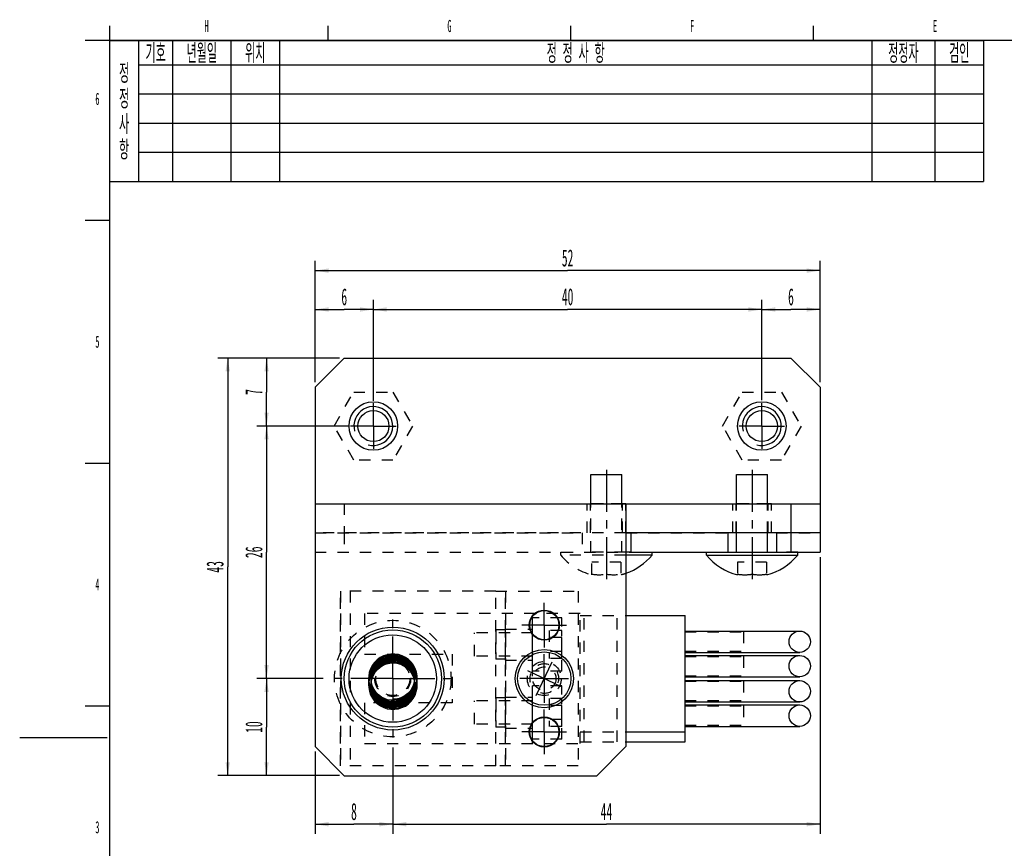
# Model space of a CAD drawing. Header units: millimetres. Extents: x 0 to 419, y -5 to 296.
# Tile 11 of 26: x 1 to 204, y 126 to 296. Entities that reach past the tile are written whole.
import ezdxf

# ---------------------------------------------------------------- set-up
doc = ezdxf.new("R2010")
doc.units = ezdxf.units.MM
doc.header["$LTSCALE"] = 23.1
doc.linetypes.add('CENTER', pattern=[0.6, 0.375, -0.075, 0.075, -0.075])
doc.linetypes.add('HIDDEN', pattern=[0.2, 0.1, -0.1])
doc.layers.get('0').update_dxf_attribs({"linetype": 'CONTINUOUS'})
for name, color, linetype in [('02___PRT_ALL_AXES', 7, 'CONTINUOUS'), ('7_ALL_FEATURES', 7, 'CONTINUOUS'), ('ALL_AXIS', 7, 'CONTINUOUS'), ('ALL_CHAMFER', 7, 'CONTINUOUS'), ('ALL_COSM_SKETCH', 7, 'CONTINUOUS'), ('ALL_ROUND', 7, 'CONTINUOUS'), ('DEFAULT_2', 8, 'HIDDEN')]:
    doc.layers.add(name, color=color, linetype=linetype)
doc.styles.get("Standard").update_dxf_attribs({"font": 'txt', "width": 0.5})
doc.dimstyles.new('DIMSTYLE_1', dxfattribs={"dimtxt": 3.5, "dimasz": 2.76, "dimexe": 2, "dimexo": 1, "dimgap": 0.875, "dimtad": 1, "dimdec": 3, "dimlfac": 0.5, "dimdsep": 46, "dimtxsty": 'Standard', "dimblk": '_FILLED', "dimblk1": '_FILLED', "dimblk2": '_FILLED', "dimcen": 0.09, "dimadec": 3, "dimazin": 2, "dimtp": 0.1, "dimtm": 0.1, "dimtfac": 1, "dimtdec": 3, "dimtofl": 0, "dimtmove": 0, "dimatfit": 3, "dimldrblk": '_FILLED', "dimfxl": 0, "dimtolj": 1, "dimarcsym": 0})
doc.dimstyles.new('DIMSTYLE_2', dxfattribs={"dimtxt": 3.5, "dimasz": 2.76, "dimexe": 2, "dimexo": 1, "dimgap": 0.875, "dimtad": 1, "dimdec": 3, "dimlfac": 0.5, "dimdsep": 46, "dimtxsty": 'Standard', "dimblk": '_FILLED', "dimblk1": '_FILLED', "dimblk2": '_FILLED', "dimcen": 0.09, "dimadec": 3, "dimazin": 2, "dimtp": 0.2, "dimtm": 0.2, "dimtfac": 1, "dimtdec": 3, "dimtofl": 0, "dimtmove": 0, "dimatfit": 3, "dimldrblk": '_FILLED', "dimfxl": 0, "dimtolj": 1, "dimarcsym": 0})
doc.dimstyles.new('DIMSTYLE_3', dxfattribs={"dimtxt": 3.5, "dimasz": 2.76, "dimexe": 2, "dimexo": 1, "dimgap": 0.875, "dimtad": 1, "dimdec": 3, "dimlfac": 0.5, "dimdsep": 46, "dimtxsty": 'Standard', "dimblk": '_FILLED', "dimblk1": '_FILLED', "dimblk2": '_FILLED', "dimcen": 0.09, "dimadec": 3, "dimazin": 2, "dimtp": 0.3, "dimtm": 0.3, "dimtfac": 1, "dimtdec": 3, "dimtofl": 0, "dimtmove": 0, "dimatfit": 3, "dimldrblk": '_FILLED', "dimfxl": 0, "dimtolj": 1, "dimarcsym": 0})

# ---------------------------------------------------------------- blocks, each defined once
blk = doc.blocks.new('_FILLED')
at = {"color": 0, "linetype": 'ByBlock'}
blk.add_solid([(0, 0), (-1, 0.163), (-1, -0.163)], dxfattribs=at)
blk = doc.blocks.new('*D4')
at = {"color": 2, "linetype": 'Continuous'}
for p, q in [((62.34, 221.62), (62.34, 238.62)), ((74.34, 218.39), (74.34, 238.62)), ((62.34, 236.62), (68.34, 236.62)), ((74.34, 236.62), (68.34, 236.62))]:
    blk.add_line(p, q, dxfattribs=at)
at = {"color": 2, "linetype": 'Continuous', "xscale": 2.76, "yscale": 2.76, "zscale": 2.76, "rotation": 180}
blk.add_blockref('_FILLED', (62.34, 236.62), dxfattribs=at)
at = {"color": 2, "linetype": 'Continuous', "xscale": 2.76, "yscale": 2.76, "zscale": 2.76}
blk.add_blockref('_FILLED', (74.34, 236.62), dxfattribs=at)
at = {"color": 2, "linetype": 'Continuous', "insert": (68.34, 240.99), "char_height": 3.5, "width": 1.75, "attachment_point": 2, "line_spacing_factor": 0.9}
blk.add_mtext('6', dxfattribs=at)
blk = doc.blocks.new('*D5')
at = {"color": 2, "linetype": 'Continuous'}
for p, q in [((74.34, 217.78), (74.34, 238.62)), ((154.34, 217.93), (154.34, 238.62)), ((74.34, 236.62), (114.34, 236.62)), ((154.34, 236.62), (114.34, 236.62))]:
    blk.add_line(p, q, dxfattribs=at)
at = {"color": 2, "linetype": 'Continuous', "xscale": 2.76, "yscale": 2.76, "zscale": 2.76, "rotation": 180}
blk.add_blockref('_FILLED', (74.34, 236.62), dxfattribs=at)
at = {"color": 2, "linetype": 'Continuous', "xscale": 2.76, "yscale": 2.76, "zscale": 2.76}
blk.add_blockref('_FILLED', (154.34, 236.62), dxfattribs=at)
at = {"color": 2, "linetype": 'Continuous', "insert": (114.34, 240.99), "char_height": 3.5, "width": 3.5, "attachment_point": 2, "line_spacing_factor": 0.9}
blk.add_mtext('40', dxfattribs=at)
blk = doc.blocks.new('*D6')
at = {"color": 2, "linetype": 'Continuous'}
for p, q in [((154.34, 219.76), (154.34, 238.62)), ((166.34, 221.62), (166.34, 238.62)), ((154.34, 236.62), (160.34, 236.62)), ((166.34, 236.62), (160.34, 236.62))]:
    blk.add_line(p, q, dxfattribs=at)
at = {"color": 2, "linetype": 'Continuous', "xscale": 2.76, "yscale": 2.76, "zscale": 2.76, "rotation": 180}
blk.add_blockref('_FILLED', (154.34, 236.62), dxfattribs=at)
at = {"color": 2, "linetype": 'Continuous', "xscale": 2.76, "yscale": 2.76, "zscale": 2.76}
blk.add_blockref('_FILLED', (166.34, 236.62), dxfattribs=at)
at = {"color": 2, "linetype": 'Continuous', "insert": (160.34, 240.99), "char_height": 3.5, "width": 1.75, "attachment_point": 2, "line_spacing_factor": 0.9}
blk.add_mtext('6', dxfattribs=at)
blk = doc.blocks.new('*D7')
at = {"color": 2, "linetype": 'Continuous'}
for p, q in [((62.34, 221.62), (62.34, 246.62)), ((166.34, 221.62), (166.34, 246.62)), ((62.34, 244.62), (114.34, 244.62)), ((166.34, 244.62), (114.34, 244.62))]:
    blk.add_line(p, q, dxfattribs=at)
at = {"color": 2, "linetype": 'Continuous', "xscale": 2.76, "yscale": 2.76, "zscale": 2.76, "rotation": 180}
blk.add_blockref('_FILLED', (62.34, 244.62), dxfattribs=at)
at = {"color": 2, "linetype": 'Continuous', "xscale": 2.76, "yscale": 2.76, "zscale": 2.76}
blk.add_blockref('_FILLED', (166.34, 244.62), dxfattribs=at)
at = {"color": 2, "linetype": 'Continuous', "insert": (114.34, 248.99), "char_height": 3.5, "width": 3.5, "attachment_point": 2, "line_spacing_factor": 0.9}
blk.add_mtext('52', dxfattribs=at)
blk = doc.blocks.new('*D8')
at = {"color": 2, "linetype": 'Continuous'}
for p, q in [((67.34, 226.62), (50.34, 226.62)), ((52.34, 226.62), (52.34, 219.62)), ((52.34, 212.62), (52.34, 219.62)), ((69.15, 212.62), (50.34, 212.62))]:
    blk.add_line(p, q, dxfattribs=at)
at = {"color": 2, "linetype": 'Continuous', "xscale": 2.76, "yscale": 2.76, "zscale": 2.76}
for p, rotation in [((52.34, 226.62), 90), ((52.34, 212.62), 270)]:
    blk.add_blockref('_FILLED', p, dxfattribs=dict(at, rotation=rotation))
at = {"color": 2, "linetype": 'Continuous', "insert": (47.96, 219.62), "char_height": 3.5, "width": 1.75, "attachment_point": 2, "rotation": 90, "line_spacing_factor": 0.9}
blk.add_mtext('7', dxfattribs=at)
blk = doc.blocks.new('*D9')
at = {"color": 2, "linetype": 'Continuous'}
for p, q in [((68.84, 212.62), (50.34, 212.62)), ((52.34, 212.62), (52.34, 186.62)), ((52.34, 160.62), (52.34, 186.62)), ((63.67, 160.62), (50.34, 160.62))]:
    blk.add_line(p, q, dxfattribs=at)
at = {"color": 2, "linetype": 'Continuous', "xscale": 2.76, "yscale": 2.76, "zscale": 2.76}
for p, rotation in [((52.34, 212.62), 90), ((52.34, 160.62), 270)]:
    blk.add_blockref('_FILLED', p, dxfattribs=dict(at, rotation=rotation))
at = {"color": 2, "linetype": 'Continuous', "insert": (47.96, 186.62), "char_height": 3.5, "width": 3.5, "attachment_point": 2, "rotation": 90, "line_spacing_factor": 0.9}
blk.add_mtext('26', dxfattribs=at)
blk = doc.blocks.new('*D10')
at = {"color": 2, "linetype": 'Continuous'}
for p, q in [((63.97, 160.62), (50.34, 160.62)), ((52.34, 160.62), (52.34, 150.62)), ((52.34, 140.62), (52.34, 150.62)), ((67.34, 140.62), (50.34, 140.62))]:
    blk.add_line(p, q, dxfattribs=at)
at = {"color": 2, "linetype": 'Continuous', "xscale": 2.76, "yscale": 2.76, "zscale": 2.76}
for p, rotation in [((52.34, 160.62), 90), ((52.34, 140.62), 270)]:
    blk.add_blockref('_FILLED', p, dxfattribs=dict(at, rotation=rotation))
at = {"color": 2, "linetype": 'Continuous', "insert": (47.96, 150.62), "char_height": 3.5, "width": 3.5, "attachment_point": 2, "rotation": 90, "line_spacing_factor": 0.9}
blk.add_mtext('10', dxfattribs=at)
blk = doc.blocks.new('*D11')
at = {"color": 2, "linetype": 'Continuous'}
for p, q in [((67.34, 226.62), (42.34, 226.62)), ((44.34, 226.62), (44.34, 183.62)), ((44.34, 140.62), (44.34, 183.62)), ((67.34, 140.62), (42.34, 140.62))]:
    blk.add_line(p, q, dxfattribs=at)
at = {"color": 2, "linetype": 'Continuous', "xscale": 2.76, "yscale": 2.76, "zscale": 2.76}
for p, rotation in [((44.34, 226.62), 90), ((44.34, 140.62), 270)]:
    blk.add_blockref('_FILLED', p, dxfattribs=dict(at, rotation=rotation))
at = {"color": 2, "linetype": 'Continuous', "insert": (39.96, 183.62), "char_height": 3.5, "width": 3.5, "attachment_point": 2, "rotation": 90, "line_spacing_factor": 0.9}
blk.add_mtext('43', dxfattribs=at)
blk = doc.blocks.new('*D12')
at = {"color": 2, "linetype": 'Continuous'}
for p, q in [((78.34, 146.42), (78.34, 128.62)), ((62.34, 145.62), (62.34, 128.62)), ((62.34, 130.62), (70.34, 130.62)), ((78.34, 130.62), (70.34, 130.62))]:
    blk.add_line(p, q, dxfattribs=at)
at = {"color": 2, "linetype": 'Continuous', "xscale": 2.76, "yscale": 2.76, "zscale": 2.76, "rotation": 180}
blk.add_blockref('_FILLED', (62.34, 130.62), dxfattribs=at)
at = {"color": 2, "linetype": 'Continuous', "xscale": 2.76, "yscale": 2.76, "zscale": 2.76}
blk.add_blockref('_FILLED', (78.34, 130.62), dxfattribs=at)
at = {"color": 2, "linetype": 'Continuous', "insert": (70.34, 134.99), "char_height": 3.5, "width": 1.75, "attachment_point": 2, "line_spacing_factor": 0.9}
blk.add_mtext('8', dxfattribs=at)
blk = doc.blocks.new('*D13')
at = {"color": 2, "linetype": 'Continuous'}
for p, q in [((166.34, 185.62), (166.34, 128.62)), ((78.34, 145.5), (78.34, 128.62)), ((78.34, 130.62), (122.34, 130.62)), ((166.34, 130.62), (122.34, 130.62))]:
    blk.add_line(p, q, dxfattribs=at)
at = {"color": 2, "linetype": 'Continuous', "xscale": 2.76, "yscale": 2.76, "zscale": 2.76, "rotation": 180}
blk.add_blockref('_FILLED', (78.34, 130.62), dxfattribs=at)
at = {"color": 2, "linetype": 'Continuous', "xscale": 2.76, "yscale": 2.76, "zscale": 2.76}
blk.add_blockref('_FILLED', (166.34, 130.62), dxfattribs=at)
at = {"color": 2, "linetype": 'Continuous', "insert": (122.34, 134.99), "char_height": 3.5, "width": 3.5, "attachment_point": 2, "line_spacing_factor": 0.9}
blk.add_mtext('44', dxfattribs=at)

msp = doc.modelspace()

# ---------------------------------------------------------------- linework, layer by layer
at = {"color": 2, "linetype": 'Continuous'}
for p, q in [((20, 295), (20, 292)), ((65, 292), (65, 295)), ((115, 292), (115, 295)), ((165, 292), (165, 295)), ((20, 292), (15, 292)), ((20, 292), (200, 292)), ((20, 292), (20, 263)), ((26, 292), (26, 263)), ((33, 292), (33, 263)), ((45, 292), (45, 263)), ((55, 292), (55, 263)), ((177, 292), (177, 263)), ((190, 292), (190, 263)), ((200, 292), (200, 263)), ((26, 287), (200, 287)), ((26, 281), (200, 281)), ((26, 275), (200, 275)), ((26, 269), (200, 269)), ((20, 263), (200, 263)), ((15, 255), (20, 255)), ((15, 205), (20, 205)), ((15, 155), (20, 155)), ((1.5, 148.5), (19.5, 148.5))]:
    msp.add_line(p, q, dxfattribs=at)
at = {"color": 7, "linetype": 'Continuous'}
for p, q in [((20, 292), (20, 5)), ((415, 292), (20, 292)), ((68.3354, 226.6176), (62.3354, 220.6176)), ((68.3354, 226.6176), (160.3354, 226.6176)), ((166.3354, 220.6176), (160.3354, 226.6176)), ((62.3354, 220.6176), (62.3354, 196.6176)), ((166.3354, 220.6176), (166.3354, 196.6176)), ((160.3354, 190.6176), (160.3354, 186.6176)), ((166.3354, 190.6176), (166.3354, 186.6176)), ((149.3354, 181.9922), (149.3354, 182.1198)), ((155.3354, 182.1198), (155.3354, 181.9922)), ((126.3354, 173.6176), (138.5354, 173.6176)), ((138.5354, 147.6176), (138.5354, 173.6176)), ((138.5354, 170.4007), (162.1354, 170.4007)), ((138.5354, 166.0007), (162.1354, 166.0007)), ((138.5354, 165.3721), (162.1354, 165.3721)), ((138.5354, 160.9721), (162.1354, 160.9721)), ((138.5354, 160.2007), (162.1354, 160.2007)), ((138.5354, 155.8007), (162.1354, 155.8007)), ((138.5354, 155.1721), (162.1354, 155.1721)), ((138.5354, 150.7721), (162.1354, 150.7721)), ((126.3354, 149.6176), (138.5354, 149.6176)), ((126.3354, 147.6176), (138.5354, 147.6176))]:
    msp.add_line(p, q, dxfattribs=at)
at = {"color": 3, "linetype": 'Continuous'}
msp.add_line((157.3354, 186.6176), (166.3354, 186.6176), dxfattribs=at)
at = {"color": 7, "linetype": 'Continuous'}
for centre in [(162.1354, 168.2007), (162.1354, 163.1721), (162.1354, 158.0007), (162.1354, 152.9721)]:
    msp.add_circle(centre, 2.2, dxfattribs=at)
at = {"color": 2, "linetype": 'Continuous'}
for centre in [(74.3354, 212.6176), (154.3354, 212.6176)]:
    msp.add_arc(centre, 4, 255, 195, dxfattribs=at)
at = {"color": 7, "linetype": 'Continuous'}
for centre in [(150.8354, 190.8772), (153.8354, 190.8772)]:
    msp.add_arc(centre, 8.885, 260.280545, 279.719455, dxfattribs=at)
at = {"layer": '02___PRT_ALL_AXES', "color": 7, "linetype": 'CENTER'}
for p, q in [((74.3354, 212.6176), (74.3354, 217.3176)), ((154.3354, 212.6176), (154.3354, 217.3176)), ((74.3354, 212.6176), (69.6354, 212.6176)), ((74.3354, 212.6176), (74.3354, 207.9176)), ((74.3354, 212.6176), (79.0354, 212.6176)), ((154.3354, 212.6176), (149.6354, 212.6176)), ((154.3354, 212.6176), (159.0354, 212.6176)), ((154.3354, 212.6176), (154.3354, 207.9176)), ((122.3354, 203.6176), (122.3354, 180.6176)), ((152.3354, 203.6176), (152.3354, 180.6176)), ((109.5354, 171.6176), (109.5354, 176.2176)), ((109.5354, 171.6176), (104.9354, 171.6176)), ((109.5354, 171.6176), (114.1354, 171.6176)), ((109.5354, 171.6176), (109.5354, 167.0176)), ((109.5354, 160.6176), (109.5354, 165.6176)), ((109.5354, 160.6176), (104.5354, 160.6176)), ((109.5354, 160.6176), (114.5354, 160.6176)), ((109.5354, 160.6176), (109.5354, 155.6176)), ((109.5354, 149.6176), (109.5354, 154.2176)), ((109.5354, 149.6176), (104.9354, 149.6176)), ((109.5354, 149.6176), (114.1354, 149.6176)), ((109.5354, 149.6176), (109.5354, 145.0176))]:
    msp.add_line(p, q, dxfattribs=at)
at = {"layer": '02___PRT_ALL_AXES', "color": 7, "linetype": 'Continuous'}
for p, q in [((119.1354, 196.6176), (119.1354, 202.6176)), ((119.1355, 202.6176), (125.5354, 202.6176)), ((125.5354, 196.6176), (125.5354, 202.6176)), ((149.1354, 196.6176), (149.1354, 202.6176)), ((149.1355, 202.6176), (155.5354, 202.6176)), ((155.5354, 196.6176), (155.5354, 202.6176)), ((127.3354, 190.6176), (127.3354, 186.6176)), ((147.3354, 190.6176), (147.3354, 186.6176)), ((149.1354, 186.6176), (149.1354, 190.6176)), ((155.5354, 186.6176), (155.5354, 190.6176)), ((157.3354, 190.6176), (157.3354, 186.6176)), ((127.3354, 186.6176), (126.3354, 186.6176)), ((131.7354, 186.0407), (131.7354, 186.6176)), ((142.9354, 186.0407), (142.9354, 186.6176)), ((147.3354, 186.6176), (157.3354, 186.6176)), ((161.7354, 186.0407), (161.7354, 186.6176)), ((131.7354, 186.0407), (126.3354, 186.0407)), ((142.9354, 186.0407), (161.7354, 186.0407))]:
    msp.add_line(p, q, dxfattribs=at)
at = {"layer": '02___PRT_ALL_AXES', "color": 8, "linetype": 'HIDDEN'}
for p, q in [((119.0354, 190.6176), (119.0354, 196.6176)), ((125.6354, 196.6176), (119.0354, 196.6176)), ((119.1354, 186.6176), (119.1354, 196.6176)), ((125.5354, 186.6176), (125.5354, 196.6176)), ((125.6354, 190.6176), (125.6354, 196.6176)), ((155.6354, 196.6176), (149.0354, 196.6176)), ((149.0354, 190.6176), (149.0354, 196.6176)), ((149.1354, 190.6176), (149.1354, 196.6176)), ((155.5354, 190.6176), (155.5354, 196.6176)), ((155.6354, 190.6176), (155.6354, 196.6176)), ((126.3354, 190.6176), (62.3354, 190.6176)), ((117.3354, 190.6176), (117.3354, 186.6176)), ((126.3354, 190.6176), (149.0354, 190.6176)), ((155.6354, 190.6176), (149.0354, 190.6176)), ((157.3354, 190.6176), (155.6354, 190.6176)), ((112.9354, 186.0407), (112.9354, 186.6176)), ((112.9355, 186.6176), (117.3354, 186.6176)), ((126.3354, 186.6176), (117.3354, 186.6176)), ((161.7354, 186.6176), (157.3354, 186.6176)), ((126.3354, 186.0407), (112.9354, 186.0407)), ((101.5354, 164.4176), (101.5354, 170.8176)), ((101.5354, 170.8176), (107.1354, 170.8176)), ((107.1354, 164.4176), (107.1354, 170.8176)), ((101.5354, 164.4176), (107.1354, 164.4176)), ((101.5354, 156.8176), (107.1354, 156.8176)), ((101.5354, 150.4176), (101.5354, 156.8176)), ((107.1354, 150.4176), (107.1354, 156.8176)), ((101.5354, 150.4176), (107.1354, 150.4176))]:
    msp.add_line(p, q, dxfattribs=at)
at = {"layer": '02___PRT_ALL_AXES', "color": 3, "linetype": 'Continuous'}
msp.add_line((127.3354, 186.6176), (147.3354, 186.6176), dxfattribs=at)
at = {"layer": '02___PRT_ALL_AXES', "color": 7, "linetype": 'Continuous'}
for centre, radius in [((74.3354, 212.6176), 5), ((154.3354, 212.6176), 5), ((74.3354, 212.6176), 3.2), ((154.3354, 212.6176), 3.2), ((109.5354, 171.6176), 3.1), ((78.3354, 160.6176), 10.6), ((109.5354, 160.6176), 6), ((109.5354, 149.6176), 3.1)]:
    msp.add_circle(centre, radius, dxfattribs=at)
at = {"layer": '02___PRT_ALL_AXES', "color": 8, "linetype": 'HIDDEN'}
msp.add_circle((109.5354, 160.6176), 3.5, dxfattribs=at)
for start, end in [(219.601927, 255.667068), (284.332932, 289.248235)]:
    msp.add_arc((122.3354, 193.8176), 12.2, start, end, dxfattribs=at)
at = {"layer": '02___PRT_ALL_AXES', "color": 7, "linetype": 'Continuous'}
for centre, start, end in [((122.3354, 193.8176), 289.248235, 320.398073), ((152.3354, 193.8176), 219.601927, 255.667068), ((152.3354, 193.8176), 284.332932, 320.398073)]:
    msp.add_arc(centre, 12.2, start, end, dxfattribs=at)
at = {"layer": '7_ALL_FEATURES', "color": 7, "linetype": 'Continuous'}
for p, q in [((62.3354, 196.6176), (62.3354, 146.6176)), ((62.3354, 196.6176), (166.3354, 196.6176)), ((126.3354, 196.6176), (126.3354, 146.6176)), ((160.3354, 196.6176), (160.3354, 190.6176)), ((166.3354, 196.6176), (166.3354, 190.6176)), ((62.3354, 146.6176), (68.3354, 140.6176)), ((120.3354, 140.6176), (126.3354, 146.6176)), ((68.3354, 140.6176), (120.3354, 140.6176))]:
    msp.add_line(p, q, dxfattribs=at)
at = {"layer": '7_ALL_FEATURES', "color": 8, "linetype": 'HIDDEN'}
msp.add_line((68.3354, 196.6176), (68.3354, 190.6176), dxfattribs=at)
at = {"layer": '7_ALL_FEATURES', "color": 3, "linetype": 'Continuous'}
msp.add_line((166.3354, 190.6176), (126.3354, 190.6176), dxfattribs=at)
at = {"layer": 'ALL_AXIS', "color": 7, "linetype": 'CENTER'}
for p, q in [((109.5354, 171.6176), (109.5354, 176.1176)), ((78.3354, 160.6176), (78.3354, 174.1176)), ((109.5354, 171.6176), (105.0354, 171.6176)), ((109.5354, 171.6176), (114.0354, 171.6176)), ((109.5354, 171.6176), (109.5354, 167.1176)), ((78.3354, 160.6176), (64.8354, 160.6176)), ((78.3354, 160.6176), (78.3354, 147.1176)), ((78.3354, 160.6176), (91.8354, 160.6176)), ((109.5354, 149.6176), (109.5354, 154.1176)), ((109.5354, 149.6176), (105.0354, 149.6176)), ((109.5354, 149.6176), (114.0354, 149.6176)), ((109.5354, 149.6176), (109.5354, 145.1176))]:
    msp.add_line(p, q, dxfattribs=at)
at = {"layer": 'ALL_AXIS', "color": 8, "linetype": 'HIDDEN'}
for p, q in [((113.1354, 173.1176), (107.1354, 173.1176)), ((107.1354, 162.1177), (107.1354, 173.1176)), ((113.1354, 162.1177), (113.1354, 173.1176)), ((95.1354, 165.2177), (95.1354, 170.0176)), ((107.1354, 170.0176), (95.1354, 170.0176)), ((99.5354, 170.0176), (99.5354, 165.2176)), ((101.5354, 170.0176), (101.5354, 165.2176)), ((107.1354, 165.2176), (95.1354, 165.2176)), ((113.1354, 162.1176), (107.1354, 162.1176)), ((113.1354, 159.1176), (107.1354, 159.1176)), ((107.1354, 148.1177), (107.1354, 159.1176)), ((113.1354, 148.1177), (113.1354, 159.1176)), ((107.1354, 156.0176), (95.1354, 156.0176)), ((95.1354, 151.2177), (95.1354, 156.0176)), ((99.5354, 156.0176), (99.5354, 151.2176)), ((101.5354, 156.0176), (101.5354, 151.2176)), ((107.1354, 151.2176), (95.1354, 151.2176)), ((113.1354, 148.1176), (107.1354, 148.1176))]:
    msp.add_line(p, q, dxfattribs=at)
at = {"layer": 'ALL_AXIS', "color": 7, "linetype": 'Continuous'}
for centre, radius in [((109.5354, 171.6176), 3), ((109.5354, 160.6176), 5.5), ((109.5354, 149.6176), 3)]:
    msp.add_circle(centre, radius, dxfattribs=at)
at = {"layer": 'ALL_AXIS', "color": 8, "linetype": 'HIDDEN'}
for centre, radius in [((78.3354, 160.6176), 12), ((78.3354, 160.6176), 3.7), ((78.3354, 160.6176), 3.5), ((109.5354, 160.6176), 2.4)]:
    msp.add_circle(centre, radius, dxfattribs=at)
at = {"layer": 'ALL_CHAMFER', "color": 7, "linetype": 'Continuous'}
for radius in [10, 9]:
    msp.add_circle((78.3354, 160.6176), radius, dxfattribs=at)
at = {"layer": 'ALL_COSM_SKETCH', "color": 7, "linetype": 'Continuous'}
for p, q in [((106.0595, 162.273), (113.0114, 158.9623)), ((107.8801, 157.1417), (111.1908, 164.0936))]:
    msp.add_line(p, q, dxfattribs=at)
at = {"layer": 'ALL_ROUND', "color": 8, "linetype": 'HIDDEN'}
for p, q in [((67.5354, 142.6176), (67.5354, 178.6176)), ((99.5354, 142.6176), (99.5354, 178.6176)), ((99.5354, 178.6176), (116.5354, 178.6176)), ((101.5354, 142.6176), (101.5354, 178.6176)), ((116.5354, 142.6176), (99.5354, 142.6176))]:
    msp.add_line(p, q, dxfattribs=at)
at = {"layer": 'DEFAULT_2', "color": 8, "linetype": 'HIDDEN'}
for p, q in [((66.2525, 212.6176), (70.294, 219.6176)), ((70.294, 219.6176), (78.3769, 219.6176)), ((78.3769, 219.6176), (82.4184, 212.6176)), ((146.2525, 212.6176), (150.294, 219.6176)), ((150.294, 219.6176), (158.3769, 219.6176)), ((158.3769, 219.6176), (162.4184, 212.6176)), ((70.294, 205.6176), (66.2525, 212.6176)), ((82.4184, 212.6176), (78.3769, 205.6176)), ((150.294, 205.6176), (146.2525, 212.6176)), ((162.4184, 212.6176), (158.3769, 205.6176)), ((78.3769, 205.6176), (70.294, 205.6176)), ((158.3769, 205.6176), (150.294, 205.6176)), ((62.3354, 196.6176), (62.3354, 186.6176)), ((118.3354, 190.6176), (118.3354, 196.6176)), ((126.3354, 196.6176), (118.3354, 196.6176)), ((126.3354, 190.6176), (126.3354, 196.6176)), ((156.3354, 196.6176), (148.3354, 196.6176)), ((148.3354, 190.6176), (148.3354, 196.6176)), ((156.3354, 190.6176), (156.3354, 196.6176)), ((166.3354, 196.6176), (166.3354, 190.6176)), ((62.3354, 190.6176), (117.3354, 190.6176)), ((68.3354, 190.6176), (68.3354, 186.6176)), ((126.3354, 190.6176), (118.3354, 190.6176)), ((156.3354, 190.6176), (148.3354, 190.6176)), ((157.3354, 190.6176), (166.3354, 190.6176)), ((62.3354, 186.6176), (157.3354, 186.6176)), ((119.3354, 181.9922), (119.3354, 184.6176)), ((125.3354, 184.6176), (119.3354, 184.6176)), ((122.3354, 184.6176), (122.3354, 182.1198)), ((125.3354, 184.6176), (125.3354, 181.9922)), ((155.3354, 184.6176), (149.3354, 184.6176)), ((149.3354, 184.6176), (149.3354, 182.1198)), ((152.3354, 184.6176), (152.3354, 182.1198)), ((155.3354, 184.6176), (155.3354, 182.1198)), ((149.3537, 182.1167), (149.3354, 182.1198)), ((155.3354, 182.1198), (155.3173, 182.1167)), ((67.5354, 178.6176), (67.5354, 142.6176)), ((99.5354, 178.6176), (67.5354, 178.6176)), ((69.5354, 178.6176), (69.5354, 142.6176)), ((101.5354, 178.6176), (101.5354, 142.6176)), ((116.5354, 178.6176), (116.5354, 142.6176)), ((72.5354, 174.0176), (72.5354, 165.6176)), ((116.9354, 174.0176), (72.5354, 174.0176)), ((107.1354, 147.2176), (107.1354, 174.0176)), ((116.9354, 147.2176), (116.9354, 174.0176)), ((116.9354, 173.6176), (126.3354, 173.6176)), ((117.784, 147.6176), (117.784, 173.6176)), ((124.5354, 147.6176), (124.5354, 173.6176)), ((99.5354, 170.6176), (99.5354, 164.6176)), ((101.5354, 170.6176), (99.5354, 170.6176)), ((113.1354, 170.5044), (110.5354, 170.5044)), ((110.5354, 170.5044), (110.5354, 164.7309)), ((113.1354, 164.7309), (113.1354, 170.5044)), ((113.1354, 169.061), (110.5354, 169.061)), ((138.5354, 170.2376), (150.5354, 170.2376)), ((150.5354, 170.2376), (150.5354, 166.2376)), ((72.5354, 165.6176), (90.5354, 165.6176)), ((90.5354, 165.6176), (90.5354, 155.6176)), ((101.5354, 164.6176), (99.5354, 164.6176)), ((113.1354, 166.1742), (110.5354, 166.1742)), ((113.1354, 164.7309), (110.5354, 164.7309)), ((138.5354, 166.2376), (150.5354, 166.2376)), ((138.5354, 165.1576), (150.5354, 165.1576)), ((150.5354, 165.1576), (150.5354, 161.1576)), ((73.3587, 160.2256), (73.3523, 159.9733)), ((73.8723, 159.9733), (73.878, 160.1994)), ((138.5354, 161.1576), (150.5354, 161.1576)), ((73.3587, 160.0038), (73.3523, 159.7515)), ((73.3587, 159.782), (73.3523, 159.5298)), ((73.3587, 159.5603), (73.3523, 159.3071)), ((73.8723, 159.5298), (73.878, 159.7559)), ((73.8723, 159.3081), (73.878, 159.5341)), ((82.8028, 159.7039), (82.8028, 159.7037)), ((82.8028, 159.7037), (82.8323, 159.1967)), ((82.8268, 160.0815), (82.8323, 159.8625)), ((82.8268, 159.8597), (82.8323, 159.6397)), ((82.8268, 159.638), (82.8323, 159.419)), ((82.8268, 159.4162), (82.8323, 159.1972)), ((83.3193, 159.7633), (83.3193, 159.7635)), ((83.3523, 159.1966), (83.3193, 159.7635)), ((83.3523, 159.8624), (83.3461, 160.1076)), ((83.3523, 159.6407), (83.3461, 159.8859)), ((83.3523, 159.4189), (83.3461, 159.6641)), ((83.3523, 159.1972), (83.3461, 159.4424)), ((138.5354, 160.0776), (150.5354, 160.0776)), ((150.5354, 160.0776), (150.5354, 156.0776)), ((78.3523, 156.343), (78.3523, 155.8235)), ((101.5354, 156.6176), (99.5354, 156.6176)), ((99.5354, 156.6176), (99.5354, 150.6176)), ((113.1354, 156.5044), (110.5354, 156.5044)), ((110.5354, 156.5044), (110.5354, 150.7309)), ((113.1354, 150.7309), (113.1354, 156.5044)), ((72.5354, 155.6176), (72.5354, 147.2176)), ((90.5354, 155.6176), (72.5354, 155.6176)), ((113.1354, 155.061), (110.5354, 155.061)), ((138.5354, 156.0776), (150.5354, 156.0776)), ((138.5354, 154.9976), (150.5354, 154.9976)), ((150.5354, 154.9976), (150.5354, 150.9976)), ((113.1354, 152.1742), (110.5354, 152.1742)), ((101.5354, 150.6176), (99.5354, 150.6176)), ((113.1354, 150.7309), (110.5354, 150.7309)), ((138.5354, 150.9976), (150.5354, 150.9976)), ((116.9354, 149.6176), (126.3354, 149.6176)), ((72.5354, 147.2176), (116.9354, 147.2176)), ((116.9354, 147.6176), (126.3354, 147.6176)), ((99.5354, 142.6176), (67.5354, 142.6176))]:
    msp.add_line(p, q, dxfattribs=at)
for points in [[(83.3523, 160.7485), (83.3307, 161.2083), (83.1984, 161.966), (82.949, 162.6941), (82.5883, 163.3748), (82.1252, 163.9916), (81.5709, 164.5293), (80.9386, 164.9749), (80.2437, 165.3173), (79.5031, 165.5482), (78.7345, 165.6619), (77.9567, 165.6553), (77.1885, 165.5286), (76.4484, 165.2847), (75.7543, 164.9293), (75.1232, 164.471), (74.5702, 163.9206), (74.1088, 163.2914), (73.75, 162.5984), (73.5026, 161.8584), (73.3726, 161.0891), (73.3523, 160.6377)], [(83.3523, 160.5268), (83.3307, 160.9865), (83.1984, 161.7443), (82.9489, 162.4724), (82.5883, 163.1531), (82.1252, 163.7698), (81.5709, 164.3076), (80.9386, 164.7531), (80.2437, 165.0956), (79.5031, 165.3265), (78.7345, 165.4401), (77.9567, 165.4336), (77.1885, 165.3069), (76.4484, 165.063), (75.7543, 164.7076), (75.1232, 164.2492), (74.5702, 163.6988), (74.1088, 163.0696), (73.75, 162.3767), (73.5026, 161.6367), (73.3726, 160.8673), (73.3523, 160.4159)], [(83.3523, 160.305), (83.3307, 160.7648), (83.1984, 161.5225), (82.949, 162.2506), (82.5883, 162.9313), (82.1252, 163.5481), (81.5709, 164.0858), (80.9386, 164.5313), (80.2437, 164.8738), (79.5031, 165.1047), (78.7345, 165.2184), (77.9567, 165.2118), (77.1885, 165.0851), (76.4484, 164.8412), (75.7543, 164.4858), (75.1232, 164.0275), (74.5702, 163.4771), (74.1088, 162.8479), (73.75, 162.1549), (73.5026, 161.4149), (73.3726, 160.6456), (73.3523, 160.1942)], [(83.3523, 159.8615), (83.3427, 160.1672), (83.2325, 160.9377), (83.0013, 161.6815), (82.655, 162.3798), (82.202, 163.0153), (81.6537, 163.5721), (81.0235, 164.0363), (80.3271, 164.3961), (79.5817, 164.6426), (78.8059, 164.7694), (78.0187, 164.7733), (77.2398, 164.654), (76.4885, 164.4143), (75.7834, 164.06), (75.142, 163.5999), (74.5801, 163.0451), (74.1118, 162.4092), (73.7486, 161.708), (73.4995, 160.9586), (73.3706, 160.1795), (73.3523, 159.7506)], [(83.3523, 159.6398), (83.3355, 160.0451), (83.2095, 160.8133), (82.9632, 161.5522), (82.6026, 162.2434), (82.1368, 162.8697), (81.5771, 163.4154), (80.9375, 163.8667), (80.2339, 164.2125), (79.4835, 164.4439), (78.7051, 164.555), (77.918, 164.5431), (77.1415, 164.4081), (76.3951, 164.1533), (75.6972, 163.785), (75.0652, 163.312), (74.5146, 162.746), (74.0591, 162.1009), (73.7101, 161.3925), (73.4761, 160.6382), (73.363, 159.8567), (73.3523, 159.5288)], [(83.3523, 159.4181), (83.3262, 159.9229), (83.1845, 160.6883), (82.9231, 161.4221), (82.5485, 162.106), (82.0699, 162.7227), (81.4992, 163.257), (80.8505, 163.6954), (80.1399, 164.027), (79.3849, 164.2432), (78.6042, 164.3387), (77.8174, 164.3108), (77.0437, 164.1603), (76.3025, 163.8905), (75.6121, 163.5082), (74.9897, 163.0226), (74.4506, 162.4456), (74.0082, 161.7914), (73.6735, 161.0762), (73.4548, 160.3174), (73.3574, 159.5337)], [(73.8723, 160.6377), (73.8904, 161.0416), (74.0068, 161.7311), (74.2283, 162.3943), (74.5495, 163.0154), (74.9626, 163.5795), (75.4578, 164.073), (76.0229, 164.4841), (76.6444, 164.8031), (77.3071, 165.0224), (77.9951, 165.1368), (78.6918, 165.1437), (79.3803, 165.043), (80.044, 164.8372), (80.6668, 164.5316), (81.2336, 164.1335), (81.7308, 163.6527), (82.1462, 163.1011), (82.4698, 162.4919), (82.6938, 161.8402), (82.8127, 161.1619), (82.8323, 160.7485)], [(73.8723, 160.4159), (73.8904, 160.8198), (74.0068, 161.5093), (74.2283, 162.1726), (74.5495, 162.7937), (74.9627, 163.3577), (75.4578, 163.8512), (76.0229, 164.2624), (76.6444, 164.5814), (77.3071, 164.8007), (77.9952, 164.9151), (78.6918, 164.9219), (79.3804, 164.8212), (80.044, 164.6155), (80.6668, 164.3098), (81.2336, 163.9117), (81.7308, 163.431), (82.1462, 162.8793), (82.4699, 162.2702), (82.6938, 161.6185), (82.8127, 160.9401), (82.8323, 160.5268)], [(73.8723, 160.1942), (73.8904, 160.5981), (74.0068, 161.2876), (74.2283, 161.9508), (74.5495, 162.5719), (74.9626, 163.1359), (75.4578, 163.6295), (76.0229, 164.0406), (76.6444, 164.3596), (77.3071, 164.5789), (77.9951, 164.6933), (78.6918, 164.7002), (79.3803, 164.5995), (80.044, 164.3937), (80.6668, 164.0881), (81.2336, 163.69), (81.7308, 163.2092), (82.1462, 162.6576), (82.4698, 162.0484), (82.6938, 161.3967), (82.8127, 160.7184), (82.8323, 160.305)], [(73.8723, 159.7506), (73.8781, 159.9795), (73.9735, 160.701), (74.1837, 161.3978), (74.503, 162.0517), (74.9232, 162.6459), (75.4332, 163.1648), (76.0196, 163.5951), (76.6672, 163.9256), (77.3589, 164.1479), (78.0766, 164.2562), (78.8016, 164.2479), (79.5148, 164.1233), (80.1976, 163.8858), (80.8321, 163.5418), (81.4017, 163.1004), (81.8914, 162.5733), (82.2883, 161.9745), (82.582, 161.3198), (82.7649, 160.6265), (82.8323, 159.8614)], [(83.3523, 160.0833), (83.3311, 160.5387), (83.2, 161.2944), (82.9524, 162.0208), (82.5942, 162.7003), (82.1339, 163.3164), (81.5827, 163.8542), (80.9537, 164.3006), (80.2622, 164.6446), (79.5246, 164.878), (78.7588, 164.9949), (77.9832, 164.9923), (77.2165, 164.8702), (76.4771, 164.6314), (75.7828, 164.2814), (75.1504, 163.8287), (74.6199, 163.3122)], [(75.0074, 162.9656), (75.4825, 163.4286), (76.0488, 163.8347), (76.6705, 164.1487), (77.3326, 164.3634), (78.0193, 164.4736), (78.7139, 164.4769), (79.3999, 164.3732), (80.0608, 164.1653), (80.6806, 163.8581), (81.2444, 163.4593), (81.7387, 162.9785), (82.1516, 162.4274), (82.473, 161.8193), (82.6953, 161.1692), (82.8131, 160.4927), (82.8323, 160.0833)], [(74.6199, 163.3122), (74.1662, 162.7165), (73.7889, 162.0228), (73.5248, 161.2786), (73.3803, 160.5022), (73.3523, 159.9724)], [(73.8723, 159.5288), (73.9416, 160.3164), (74.1259, 161.0204), (74.421, 161.6857), (74.8191, 162.2949), (75.3098, 162.8322), (75.8801, 163.2837), (76.5152, 163.6378), (77.1984, 163.8854), (77.9118, 164.02), (78.6368, 164.0383), (79.3544, 163.94), (80.0457, 163.7278), (80.6927, 163.4074), (81.2785, 162.9872), (81.7875, 162.4785), (82.2066, 161.8947), (82.5246, 161.2513), (82.7333, 160.5652), (82.827, 159.8546)], [(73.8723, 159.3072), (73.9156, 159.9308), (74.074, 160.6411), (74.3444, 161.3167), (74.7199, 161.9401), (75.1905, 162.4951), (75.7439, 162.9673), (76.3657, 163.3445), (77.0394, 163.617), (77.7476, 163.7777), (78.4716, 163.8227), (79.1926, 163.7508), (79.8915, 163.5642), (80.5502, 163.2677), (81.1513, 162.8694), (81.679, 162.3797), (82.1197, 161.8118), (82.4615, 161.1804), (82.6957, 160.5025), (82.8159, 159.7959), (82.8323, 159.418)], [(73.8723, 159.9724), (73.8896, 160.3669), (74.0115, 161.0844), (74.2471, 161.7729), (74.5902, 162.4147), (75.0074, 162.9656)], [(73.3523, 160.6377), (73.3572, 160.4166), (73.4485, 159.6584), (73.6535, 158.9227), (73.9675, 158.2264), (74.3831, 157.5857), (74.8908, 157.0151), (75.4787, 156.5279), (76.1333, 156.1352), (76.8393, 155.8459), (77.5804, 155.6667), (78.3393, 155.6016), (79.0986, 155.652), (79.8405, 155.8166), (80.5479, 156.0914), (81.2044, 156.4699), (81.7948, 156.9432), (82.3053, 157.5002), (82.7242, 158.1278), (83.0418, 158.8114), (83.2507, 159.535), (83.3462, 160.2817), (83.3523, 160.5268)], [(73.3523, 160.4159), (73.3572, 160.1949), (73.4485, 159.4366), (73.6535, 158.7009), (73.9675, 158.0047), (74.3831, 157.3639), (74.8908, 156.7934), (75.4787, 156.3061), (76.1333, 155.9134), (76.8393, 155.6242), (77.5804, 155.445), (78.3393, 155.3799), (79.0986, 155.4303), (79.8405, 155.5949), (80.5479, 155.8697), (81.2044, 156.2481), (81.7948, 156.7214), (82.3053, 157.2784), (82.7242, 157.906), (83.0418, 158.5896), (83.2507, 159.3132), (83.3462, 160.06), (83.3523, 160.3051)], [(73.3523, 160.1942), (73.3572, 159.9731), (73.4485, 159.2149), (73.6535, 158.4792), (73.9675, 157.7829), (74.3831, 157.1422), (74.8908, 156.5716), (75.4787, 156.0844), (76.1333, 155.6917), (76.8393, 155.4024), (77.5804, 155.2232), (78.3393, 155.1581), (79.0986, 155.2085), (79.8405, 155.3731), (80.5479, 155.6479), (81.2044, 156.0264), (81.7947, 156.4997), (82.3053, 157.0566), (82.7242, 157.6843), (83.0418, 158.3679), (83.2507, 159.0915), (83.3462, 159.8382), (83.3523, 160.0833)], [(82.8323, 160.5268), (82.8218, 160.2235), (82.7173, 159.5304), (82.5033, 158.8625), (82.1853, 158.2367), (81.7712, 157.6689), (81.2714, 157.1733), (80.6984, 156.7626), (80.0667, 156.4471), (79.3921, 156.235), (78.6915, 156.1316), (77.9824, 156.1396), (77.2825, 156.259), (76.6095, 156.4869), (75.9802, 156.8178), (75.4102, 157.2435), (74.914, 157.7534), (74.5039, 158.335), (74.1902, 158.9739), (73.9808, 159.6541), (73.8809, 160.3588), (73.8723, 160.6377)], [(82.8323, 160.305), (82.8218, 160.0018), (82.7173, 159.3087), (82.5033, 158.6408), (82.1853, 158.015), (81.7712, 157.4471), (81.2714, 156.9516), (80.6984, 156.5408), (80.0667, 156.2254), (79.3921, 156.0132), (78.6915, 155.9098), (77.9824, 155.9178), (77.2825, 156.0372), (76.6095, 156.2652), (75.9802, 156.596), (75.4102, 157.0217), (74.914, 157.5317), (74.5039, 158.1133), (74.1902, 158.7521), (73.9808, 159.4323), (73.8809, 160.137), (73.8723, 160.4159)], [(82.8323, 160.0833), (82.8218, 159.7801), (82.7173, 159.087), (82.5034, 158.4191), (82.1853, 157.7933), (81.7712, 157.2254), (81.2714, 156.7299), (80.6985, 156.3191), (80.0668, 156.0037), (79.3922, 155.7915), (78.6916, 155.6881), (77.9824, 155.6961), (77.2826, 155.8155), (76.6096, 156.0434), (75.9802, 156.3742), (75.4103, 156.7999), (74.914, 157.3099), (74.5039, 157.8915), (74.1902, 158.5304), (73.9808, 159.2106), (73.8809, 159.9153), (73.8723, 160.1942)], [(82.8323, 160.7486), (82.8264, 160.5213), (82.7393, 159.8513), (82.5499, 159.2024), (82.2628, 158.5899), (81.8845, 158.0281), (81.4241, 157.5302), (80.8921, 157.108), (80.301, 156.7714), (79.6645, 156.5283), (78.9976, 156.3846), (78.3523, 156.3432)], [(78.3523, 155.8233), (79.0731, 155.8702), (79.8179, 156.0316), (80.5286, 156.3039), (81.1885, 156.6808), (81.7823, 157.1533), (82.296, 157.7102), (82.7179, 158.3384), (83.038, 159.0232), (83.249, 159.7484), (83.3458, 160.4971), (83.3523, 160.7486)], [(73.3523, 159.9733), (73.3793, 159.4522), (73.5181, 158.6912), (73.772, 157.9603), (74.1349, 157.277), (74.598, 156.6574), (75.1505, 156.1159), (75.7792, 155.6655), (76.4691, 155.3167), (77.2038, 155.0776), (77.9658, 154.9539), (78.737, 154.9483), (79.499, 155.0609), (80.2338, 155.2887), (80.9237, 155.6263), (81.5524, 156.0655), (82.105, 156.5957), (82.5684, 157.2041), (82.9315, 157.8761), (83.1857, 158.5956), (83.325, 159.3454), (83.3523, 159.8624)], [(73.3523, 159.7515), (73.3793, 159.2305), (73.5181, 158.4694), (73.772, 157.7386), (74.1349, 157.0553), (74.598, 156.4356), (75.1505, 155.8942), (75.7792, 155.4438), (76.4691, 155.095), (77.2038, 154.8559), (77.9658, 154.7322), (78.737, 154.7266), (79.499, 154.8391), (80.2337, 155.067), (80.9237, 155.4046), (81.5524, 155.8438), (82.105, 156.3739), (82.5684, 156.9823), (82.9315, 157.6543), (83.1857, 158.3738), (83.325, 159.1237), (83.3523, 159.6407)], [(73.3523, 159.5298), (73.3793, 159.0087), (73.5181, 158.2476), (73.772, 157.5168), (74.1349, 156.8335), (74.598, 156.2139), (75.1505, 155.6724), (75.7792, 155.222), (76.4691, 154.8732), (77.2038, 154.6341), (77.9658, 154.5104), (78.737, 154.5048), (79.499, 154.6174), (80.2338, 154.8452), (80.9237, 155.1828), (81.5524, 155.622), (82.105, 156.1522), (82.5684, 156.7606), (82.9315, 157.4326), (83.1857, 158.1521), (83.325, 158.9019), (83.3523, 159.4189)], [(73.3523, 159.308), (73.3793, 158.787), (73.5181, 158.0259), (73.772, 157.2951), (74.1349, 156.6118), (74.598, 155.9921), (75.1505, 155.4507), (75.7792, 155.0003), (76.4691, 154.6514), (77.2038, 154.4124), (77.9658, 154.2887), (78.737, 154.2831), (79.499, 154.3956), (80.2338, 154.6235), (80.9237, 154.9611), (81.5524, 155.4003), (82.105, 155.9304), (82.5684, 156.5388), (82.9315, 157.2108), (83.1857, 157.9303), (83.325, 158.6802), (83.3523, 159.1972)], [(82.8323, 159.8625), (82.804, 159.365), (82.6645, 158.6617), (82.4118, 157.9902), (82.0527, 157.3682), (81.5966, 156.8121), (81.0554, 156.3368), (80.4434, 155.9548), (79.7766, 155.6762), (79.0725, 155.5085), (78.3496, 155.4562), (77.6267, 155.5208), (76.9229, 155.7008), (76.2565, 155.9916), (75.6451, 156.3857), (75.1046, 156.8729), (74.6492, 157.4407), (74.2909, 158.0743), (74.039, 158.7572), (73.9002, 159.4718), (73.8723, 159.9733)], [(82.8323, 159.6407), (82.804, 159.1433), (82.6645, 158.44), (82.4119, 157.7685), (82.0527, 157.1464), (81.5966, 156.5904), (81.0554, 156.1151), (80.4434, 155.733), (79.7766, 155.4545), (79.0725, 155.2868), (78.3496, 155.2345), (77.6267, 155.2991), (76.9229, 155.479), (76.2566, 155.7698), (75.6451, 156.1639), (75.1046, 156.6511), (74.6492, 157.2189), (74.2909, 157.8525), (74.039, 158.5355), (73.9002, 159.2501), (73.8723, 159.7516)], [(82.8323, 159.419), (82.804, 158.9215), (82.6645, 158.2182), (82.4118, 157.5467), (82.0527, 156.9247), (81.5966, 156.3686), (81.0554, 155.8933), (80.4434, 155.5113), (79.7766, 155.2327), (79.0725, 155.065), (78.3496, 155.0127), (77.6267, 155.0773), (76.9229, 155.2573), (76.2565, 155.5481), (75.6451, 155.9422), (75.1046, 156.4294), (74.6492, 156.9972), (74.2909, 157.6308), (74.039, 158.3137), (73.9002, 159.0283), (73.8723, 159.5298)], [(82.8323, 159.1972), (82.804, 158.6998), (82.6645, 157.9965), (82.4119, 157.3249), (82.0527, 156.7029), (81.5966, 156.1469), (81.0554, 155.6716), (80.4434, 155.2895), (79.7766, 155.011), (79.0725, 154.8433), (78.3496, 154.791), (77.6267, 154.8556), (76.9229, 155.0355), (76.2566, 155.3263), (75.6451, 155.7204), (75.1046, 156.2076), (74.6492, 156.7754), (74.2909, 157.409), (74.039, 158.092), (73.9002, 158.8066), (73.8723, 159.3081)]]:
    msp.add_lwpolyline(points, dxfattribs=at)
for centre, radius, start, end in [((120.8354, 190.8772), 8.885, 260.280545, 279.719455), ((123.8354, 190.8772), 8.885, 260.280545, 279.719455), ((150.8423, 190.9321), 8.9402, 260.415032, 263.070334), ((150.8355, 190.8705), 8.8783, 263.065818, 277.732339), ((150.8276, 190.9388), 8.947, 277.723977, 279.70269), ((153.8433, 190.9388), 8.947, 260.29731, 262.276023), ((153.8354, 190.8705), 8.8783, 262.267661, 276.934182), ((153.8286, 190.9321), 8.9402, 276.929667, 279.585053), ((109.5354, 160.6176), 3, 255, 195)]:
    msp.add_arc(centre, radius, start, end, dxfattribs=at)
for points, knots in [([(83.3193, 159.7635), (83.3192, 159.7644), (83.3173, 159.7663), (83.3103, 159.7686), (83.2956, 159.7706), (83.2718, 159.7716), (83.2399, 159.7712), (83.2012, 159.7695), (83.157, 159.7665), (83.1093, 159.7623), (83.0597, 159.757), (83.0102, 159.7509), (82.9626, 159.7441), (82.9187, 159.7369), (82.8802, 159.7297), (82.8487, 159.7227), (82.8252, 159.7163), (82.811, 159.711), (82.8044, 159.707), (82.8028, 159.7048), (82.8028, 159.7039)], [0, 0, 0, 0, 0.0049589, 0.0133645, 0.04261784, 0.08831625, 0.14958811, 0.22436651, 0.3094364, 0.40158463, 0.49754748, 0.59360747, 0.68605985, 0.77162543, 0.84705005, 0.90909073, 0.95570303, 0.98593005, 0.9947777, 1, 1, 1, 1]), ([(82.8028, 159.7037), (82.8029, 159.7028), (82.8048, 159.7009), (82.8118, 159.6985), (82.8264, 159.6965), (82.8502, 159.6956), (82.8822, 159.6959), (82.9209, 159.6976), (82.965, 159.7007), (83.0128, 159.7049), (83.0624, 159.7102), (83.1119, 159.7163), (83.1595, 159.7231), (83.2034, 159.7302), (83.2418, 159.7374), (83.2734, 159.7444), (83.2968, 159.7509), (83.3111, 159.7562), (83.3177, 159.7601), (83.3193, 159.7624), (83.3193, 159.7633)], [0, 0, 0, 0, 0.00495908, 0.01336497, 0.04261887, 0.08831772, 0.14958993, 0.22436851, 0.30943844, 0.4015866, 0.49754929, 0.59360902, 0.68606111, 0.77162638, 0.8470507, 0.90909112, 0.95570321, 0.9859301, 0.99477771, 1, 1, 1, 1])]:
    msp.add_open_spline(points, degree=3, knots=knots, dxfattribs=at)

# ---------------------------------------------------------------- texts
at = {"color": 2, "linetype": 'Continuous', "attachment_point": 2, "line_spacing_factor": 0.9}
for s, insert, char_height, width in [('H', (40, 296.25), 2.5, 1.25), ('G', (90, 296.25), 2.5, 1.25), ('F', (140, 296.25), 2.5, 1.25), ('E', (190, 296.25), 2.5, 1.25), ('기호', (29.5, 291.25), 3.5, 4.083333), ('년월일', (39, 291.25), 3.5, 6.125), ('위치', (50, 291.25), 3.5, 4.083333), ('정 정 사 항', (116, 291.25), 3.5, 13.416667), ('정정자', (183.5, 291.25), 3.5, 6.125), ('검인', (195, 291.25), 3.5, 4.083333), ('정\\P정\\P사\\P항', (23, 287.125), 3.5, 2.041667), ('6', (17.5, 281.25), 2.5, 1.25), ('5', (17.5, 231.25), 2.5, 1.25), ('4', (17.5, 181.25), 2.5, 1.25), ('3', (17.5, 131.25), 2.5, 1.25)]:
    msp.add_mtext(s, dxfattribs=dict(at, insert=insert, char_height=char_height, width=width))

# ---------------------------------------------------------------- dimensions: what is measured, and where the dimension line sits
at = {"color": 2, "linetype": 'Continuous'}
for base, p1, p2, dimstyle, picture, middle in [((166.3354, 244.6176), (62.3354, 220.6176), (166.3354, 220.6176), 'DIMSTYLE_3', '*D7', (114.3355, 244.6176)), ((154.3354, 236.6176), (74.3354, 216.7786), (154.3354, 216.9308), 'DIMSTYLE_3', '*D5', (114.3355, 236.6176)), ((166.3354, 236.6176), (154.3354, 218.7605), (166.3354, 220.6176), 'DIMSTYLE_1', '*D6', (160.3354, 236.6176)), ((166.3354, 130.6176), (78.3354, 146.5022), (166.3354, 186.6176), 'DIMSTYLE_3', '*D13', (122.3901, 130.6176))]:
    dim = msp.add_linear_dim(base=base, p1=p1, p2=p2, dimstyle=dimstyle, dxfattribs=at)
    dim.commit()
    dim.dimension.update_dxf_attribs({"geometry": picture, "text_midpoint": middle, "dimtype": 160})
for base, p1, p2, angle, dimstyle, picture, middle in [((62.3354, 236.6176), (74.3354, 217.3873), (62.3354, 220.6176), 180, 'DIMSTYLE_1', '*D4', (68.3355, 236.6176)), ((44.3354, 226.6176), (68.3354, 140.6176), (68.3354, 226.6176), 90, 'DIMSTYLE_3', '*D11', (44.3354, 183.6723)), ((52.3354, 226.6176), (70.1469, 212.6176), (68.3354, 226.6176), 90, 'DIMSTYLE_2', '*D8', (52.3354, 219.6176)), ((52.3354, 160.6176), (69.8425, 212.6176), (64.668, 160.6176), 270, 'DIMSTYLE_2', '*D9', (52.3354, 186.6176)), ((52.3354, 140.6176), (64.9724, 160.6176), (68.3354, 140.6176), 270, 'DIMSTYLE_2', '*D10', (52.3354, 150.8364)), ((62.3354, 130.6176), (78.3354, 147.4153), (62.3354, 146.6176), 180, 'DIMSTYLE_2', '*D12', (70.3354, 130.6176))]:
    dim = msp.add_linear_dim(base=base, p1=p1, p2=p2, angle=angle, dimstyle=dimstyle, dxfattribs=at)
    dim.commit()
    dim.dimension.update_dxf_attribs({"geometry": picture, "text_midpoint": middle, "dimtype": 160})

doc.saveas('drawing.dxf')
